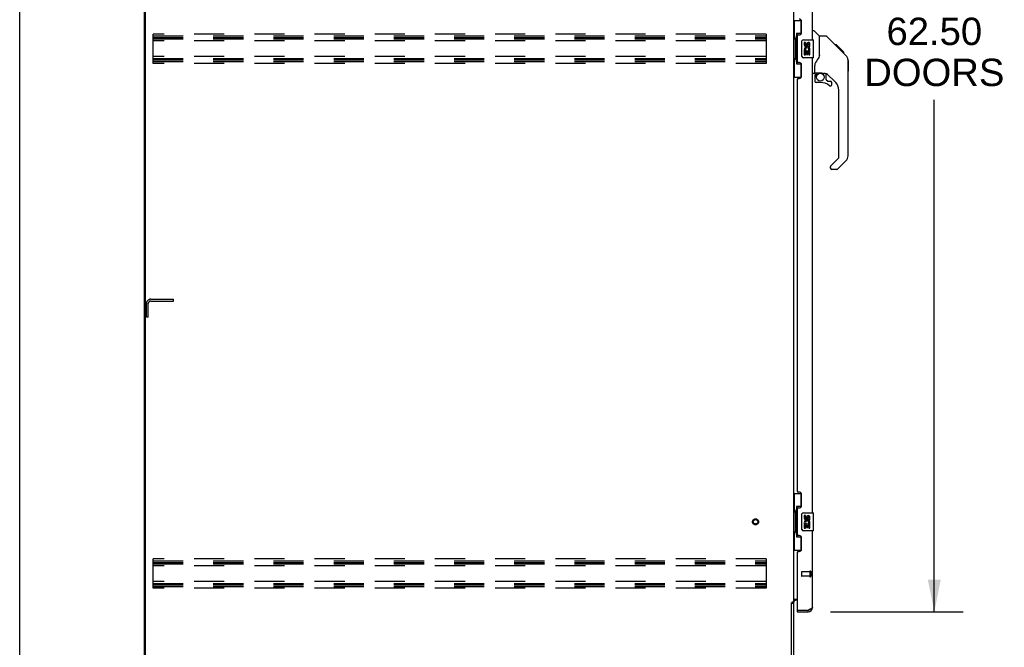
# Model space of a CAD drawing. Header units: inches. Extents: x 0 to 304, y 0 to 196.
# Tile 2 of 19: x 0 to 55, y 67 to 102. Entities that reach past the tile are written whole.
import ezdxf

# ---------------------------------------------------------------- set-up
doc = ezdxf.new("R2010")
doc.units = ezdxf.units.IN
doc.header["$LTSCALE"] = 16.696429
doc.header["$MEASUREMENT"] = 0
doc.linetypes.add('HIDDEN', pattern=[0.2, 0.1, -0.1])
doc.layers.get('0').update_dxf_attribs({"linetype": 'CONTINUOUS'})
for name, color, linetype in [('02___PRT_ALL_AXES', 7, 'CONTINUOUS'), ('DEFAULT_2', 8, 'HIDDEN'), ('DIMENSIONS', 7, 'CONTINUOUS')]:
    doc.layers.add(name, color=color, linetype=linetype)
doc.styles.get("Standard").update_dxf_attribs({"font": 'arial.ttf'})
doc.dimstyles.new('DIMSTYLE_1', dxfattribs={"dimtxt": 1.517857, "dimasz": 1.785714, "dimexe": 0.09, "dimexo": 0.07, "dimgap": 0.0425, "dimtad": 0, "dimtih": 1, "dimtoh": 1, "dimzin": 4, "dimdsep": 46, "dimtxsty": 'Standard', "dimblk": '_FILLED', "dimblk1": '_FILLED', "dimblk2": '_FILLED', "dimcen": 0.09, "dimazin": 1, "dimtfac": 1, "dimtdec": 3, "dimtofl": 0, "dimtmove": 0, "dimatfit": 3, "dimldrblk": '_FILLED', "dimfxl": 1, "dimtolj": 1, "dimtzin": 4, "dimarcsym": 0})

# ---------------------------------------------------------------- blocks, each defined once
blk = doc.blocks.new('_FILLED')
at = {"color": 0, "linetype": 'ByBlock'}
blk.add_solid([(0, 0), (-1, 0.2), (-1, -0.2)], dxfattribs=at)
blk = doc.blocks.new('*D12')
at = {"layer": 'DIMENSIONS', "color": 2, "linetype": 'Continuous'}
for p, q in [((44.985, 131.949), (52.344, 131.949)), ((50.736, 131.949), (50.736, 103.181)), ((50.736, 69.449), (50.736, 97.868)), ((44.985, 69.449), (52.344, 69.449))]:
    blk.add_line(p, q, dxfattribs=at)
at = {"layer": 'DIMENSIONS', "color": 2, "linetype": 'Continuous', "xscale": 1.7857142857, "yscale": 1.7857142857, "zscale": 1.7857142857}
for p, rotation in [((50.736, 131.949), 90), ((50.736, 69.449), 270)]:
    blk.add_blockref('_FILLED', p, dxfattribs=dict(at, rotation=rotation))
at = {"layer": 'DIMENSIONS', "color": 2, "linetype": 'Continuous', "insert": (50.736, 102.422), "char_height": 1.5179, "width": 7.76421, "attachment_point": 2, "line_spacing_factor": 0.9}
blk.add_mtext('62.50\\PDOORS', dxfattribs=at)

msp = doc.modelspace()

# ---------------------------------------------------------------- linework, layer by layer
at = {"color": 7, "linetype": 'Continuous'}
for p, q in [((0, 0), (0, 196.429)), ((6.923, 62.803), (6.923, 134.595)), ((42.923, 102.274), (43.364, 102.274)), ((42.962, 102.274), (42.962, 101.249)), ((43.327, 102.274), (43.327, 101.494)), ((43.981, 101.703), (44.044, 101.703)), ((44.369, 101.393), (44.072, 101.691)), ((42.941, 101.249), (43.063, 101.249)), ((42.941, 101.249), (42.941, 100.149)), ((43.063, 101.279), (43.063, 101.299)), ((43.063, 100.149), (43.063, 101.249)), ((43.327, 101.539), (43.1, 101.539)), ((43.1, 101.539), (43.1, 99.859)), ((43.386, 100.299), (43.386, 101.099)), ((43.486, 101.199), (44.026, 101.199)), ((44.041, 100.214), (44.041, 101.184)), ((44.736, 101.388), (44.375, 101.388)), ((44.375, 100.283), (44.375, 101.388)), ((45.557, 100.6), (44.792, 101.365)), ((45.313, 100.91), (45.246, 100.91)), ((45.32, 100.903), (45.254, 100.903)), ((45.33, 100.893), (45.263, 100.893)), ((45.337, 100.886), (45.27, 100.886)), ((45.345, 100.878), (45.278, 100.878)), ((45.364, 100.859), (45.297, 100.859)), ((45.313, 100.91), (45.64, 100.583)), ((45.387, 100.836), (45.32, 100.836)), ((45.41, 100.813), (45.343, 100.813)), ((45.434, 100.789), (45.367, 100.789)), ((45.458, 100.765), (45.391, 100.765)), ((45.481, 100.742), (45.414, 100.742)), ((45.474, 100.682), (45.429, 100.727)), ((45.503, 100.72), (45.437, 100.72)), ((45.524, 100.699), (45.457, 100.699)), ((45.541, 100.682), (45.474, 100.682)), ((45.53, 100.626), (45.474, 100.682)), ((45.554, 100.669), (45.487, 100.669)), ((45.558, 100.665), (45.491, 100.665)), ((45.56, 100.663), (45.493, 100.663)), ((45.561, 100.662), (45.494, 100.662)), ((45.561, 100.662), (45.495, 100.662)), ((45.564, 100.659), (45.497, 100.659)), ((45.568, 100.655), (45.502, 100.655)), ((45.574, 100.649), (45.508, 100.649)), ((45.588, 100.635), (45.521, 100.635)), ((45.556, 100.599), (45.53, 100.626)), ((45.603, 100.62), (45.536, 100.62)), ((45.611, 100.612), (45.544, 100.612)), ((45.618, 100.606), (45.551, 100.606)), ((45.556, 100.599), (45.835, 100.321)), ((45.63, 100.594), (45.563, 100.594)), ((45.635, 100.588), (45.568, 100.588)), ((45.638, 100.585), (45.571, 100.585)), ((45.639, 100.584), (45.573, 100.584)), ((45.64, 100.583), (45.573, 100.583)), ((45.64, 100.583), (45.573, 100.583)), ((45.724, 100.499), (45.64, 100.583)), ((45.658, 100.499), (45.724, 100.499)), ((42.941, 100.149), (43.063, 100.149)), ((42.962, 100.149), (42.962, 99.124)), ((43.063, 100.098), (43.063, 100.118)), ((44.026, 100.199), (43.486, 100.199)), ((44.375, 100.346), (44.354, 100.289)), ((45.726, 100.497), (45.659, 100.497)), ((45.729, 100.494), (45.662, 100.494)), ((45.726, 100.497), (45.729, 100.494)), ((45.949, 100.066), (45.949, 100.072)), ((45.95, 94.759), (45.95, 100.043)), ((45.962, 100.047), (45.962, 99.461)), ((43.1, 99.859), (43.327, 99.859)), ((43.327, 99.904), (43.327, 99.124)), ((44.099, 99.36), (44.099, 99.767)), ((42.923, 99.124), (43.364, 99.124)), ((44.06, 99.321), (43.981, 99.321)), ((44.099, 99.143), (44.099, 98.905)), ((44.119, 99.362), (44.414, 99.362)), ((44.157, 99.282), (44.237, 99.362)), ((44.163, 99.276), (44.16, 99.28)), ((44.167, 99.273), (44.163, 99.276)), ((44.171, 99.268), (44.167, 99.273)), ((44.687, 99.321), (44.599, 99.321)), ((44.729, 98.989), (44.729, 99.316)), ((44.733, 98.981), (44.805, 98.909)), ((45.265, 98.824), (44.764, 99.326)), ((44.813, 98.905), (44.965, 98.905)), ((44.414, 98.827), (44.178, 98.827)), ((45.044, 98.707), (45.044, 98.827)), ((45.438, 94.674), (45.438, 98.407)), ((44.979, 94.183), (45.415, 94.618)), ((44.965, 94.149), (44.965, 94.084)), ((45.327, 94.006), (45.044, 94.006)), ((45.834, 94.481), (45.382, 94.029)), ((42.923, 76.024), (43.364, 76.024)), ((42.962, 76.024), (42.962, 74.999)), ((43.327, 76.024), (43.327, 75.244)), ((42.941, 74.999), (43.063, 74.999)), ((42.941, 74.999), (42.941, 73.899)), ((43.063, 75.029), (43.063, 75.049)), ((43.063, 73.899), (43.063, 74.999)), ((43.327, 75.289), (43.1, 75.289)), ((43.1, 75.289), (43.1, 73.609)), ((43.386, 74.049), (43.386, 74.849)), ((43.486, 74.949), (44.026, 74.949)), ((44.041, 73.964), (44.041, 74.934)), ((42.941, 73.899), (43.063, 73.899)), ((42.962, 73.899), (42.962, 72.874)), ((43.063, 73.848), (43.063, 73.868)), ((44.026, 73.949), (43.486, 73.949)), ((43.1, 73.609), (43.327, 73.609)), ((43.327, 73.654), (43.327, 72.874)), ((42.923, 72.874), (43.364, 72.874)), ((42.819, 69.939), (42.923, 69.939)), ((43.127, 69.553), (43.147, 69.553)), ((43.127, 69.553), (43.127, 69.449)), ((43.735, 69.449), (43.735, 69.553))]:
    msp.add_line(p, q, dxfattribs=at)
at = {"color": 3, "linetype": 'Continuous'}
for p, q in [((6.975, 62.865), (6.975, 134.532)), ((42.923, 131.406), (42.923, 69.991)), ((43.981, 101.199), (43.981, 126.449)), ((43.377, 101.596), (43.377, 102.216)), ((43.127, 101.406), (43.127, 99.991)), ((43.187, 101.466), (43.247, 101.466)), ((43.981, 74.949), (43.981, 100.199)), ((43.247, 99.931), (43.187, 99.931)), ((43.377, 99.181), (43.377, 99.801)), ((43.127, 98.991), (43.127, 76.156)), ((43.187, 99.051), (43.247, 99.051)), ((43.247, 76.096), (43.187, 76.096)), ((43.377, 75.346), (43.377, 75.966)), ((43.127, 75.156), (43.127, 73.741)), ((43.187, 75.216), (43.247, 75.216)), ((43.981, 69.695), (43.981, 73.949)), ((43.247, 73.681), (43.187, 73.681)), ((43.377, 72.931), (43.377, 73.551)), ((43.127, 72.741), (43.127, 69.573)), ((43.187, 72.801), (43.247, 72.801)), ((42.819, 62.907), (42.819, 69.95)), ((42.923, 69.991), (42.849, 69.991)), ((42.923, 70.147), (43.127, 70.147)), ((42.923, 69.952), (42.923, 62.945)), ((43.127, 70.095), (43.066, 70.095)), ((43.127, 69.449), (43.735, 69.449)), ((43.147, 69.553), (43.735, 69.553)), ((43.767, 69.564), (43.735, 69.553))]:
    msp.add_line(p, q, dxfattribs=at)
at = {"color": 7, "linetype": 'Continuous'}
for points in [[(43.1, 101.515), (43.1, 101.512), (43.101, 101.508), (43.102, 101.504), (43.103, 101.5), (43.105, 101.495), (43.107, 101.49), (43.109, 101.484), (43.112, 101.478), (43.116, 101.472), (43.119, 101.465), (43.124, 101.457), (43.129, 101.45), (43.134, 101.441), (43.136, 101.438)], [(43.386, 101.099), (43.387, 101.105), (43.387, 101.111), (43.388, 101.117), (43.389, 101.123), (43.391, 101.129), (43.393, 101.135)], [(44.792, 101.365), (44.784, 101.371), (44.775, 101.377), (44.766, 101.382), (44.757, 101.385), (44.746, 101.387), (44.736, 101.388)], [(43.136, 99.96), (43.134, 99.956), (43.129, 99.948), (43.124, 99.94), (43.119, 99.932), (43.116, 99.926), (43.112, 99.919), (43.109, 99.913), (43.107, 99.908), (43.105, 99.902), (43.103, 99.898), (43.102, 99.893), (43.101, 99.889), (43.1, 99.886), (43.1, 99.882)], [(43.393, 100.262), (43.391, 100.268), (43.389, 100.274), (43.388, 100.28), (43.387, 100.286), (43.387, 100.292), (43.386, 100.299)], [(44.354, 100.289), (44.324, 100.22), (44.287, 100.149), (44.245, 100.076), (44.197, 100.002), (44.153, 99.938)], [(45.95, 100.043), (45.949, 100.072), (45.943, 100.113), (45.934, 100.154), (45.92, 100.194), (45.902, 100.231), (45.88, 100.267), (45.855, 100.3), (45.835, 100.321)], [(44.153, 99.938), (44.142, 99.922), (44.127, 99.893), (44.114, 99.861), (44.105, 99.827), (44.1, 99.792), (44.099, 99.767)], [(44.171, 99.268), (44.162, 99.258), (44.153, 99.247), (44.145, 99.236), (44.139, 99.223), (44.133, 99.211), (44.128, 99.198), (44.124, 99.184), (44.122, 99.171), (44.12, 99.157), (44.119, 99.143)], [(44.16, 99.28), (44.159, 99.281), (44.158, 99.282), (44.157, 99.282), (44.157, 99.282)], [(44.414, 99.362), (44.421, 99.362), (44.441, 99.361), (44.462, 99.358), (44.483, 99.355), (44.503, 99.35), (44.521, 99.344), (44.537, 99.339), (44.551, 99.334), (44.563, 99.33), (44.573, 99.326), (44.582, 99.323), (44.59, 99.322)], [(44.59, 99.322), (44.598, 99.321), (44.599, 99.321)], [(43.1, 75.265), (43.1, 75.262), (43.101, 75.258), (43.102, 75.254), (43.103, 75.25), (43.105, 75.245), (43.107, 75.24), (43.109, 75.234), (43.112, 75.228), (43.116, 75.222), (43.119, 75.215), (43.124, 75.207), (43.129, 75.2), (43.134, 75.191), (43.136, 75.188)], [(43.386, 74.849), (43.387, 74.855), (43.387, 74.861), (43.388, 74.867), (43.389, 74.873), (43.391, 74.879), (43.393, 74.885)], [(43.393, 74.012), (43.391, 74.018), (43.389, 74.024), (43.388, 74.03), (43.387, 74.036), (43.387, 74.042), (43.386, 74.049)], [(43.136, 73.71), (43.134, 73.706), (43.129, 73.698), (43.124, 73.69), (43.119, 73.682), (43.116, 73.676), (43.112, 73.669), (43.109, 73.663), (43.107, 73.658), (43.105, 73.652), (43.103, 73.648), (43.102, 73.643), (43.101, 73.639), (43.1, 73.636), (43.1, 73.632)]]:
    msp.add_lwpolyline(points, dxfattribs=at)
at = {"color": 3, "linetype": 'Continuous'}
for points in [[(42.833, 69.972), (42.831, 69.968), (42.83, 69.967), (42.829, 69.965), (42.828, 69.963), (42.827, 69.962), (42.826, 69.96), (42.825, 69.958), (42.823, 69.956), (42.822, 69.954), (42.821, 69.953), (42.819, 69.95)], [(42.849, 69.991), (42.847, 69.99), (42.845, 69.988), (42.843, 69.986), (42.842, 69.985), (42.84, 69.983), (42.839, 69.982), (42.838, 69.981), (42.837, 69.979), (42.836, 69.978), (42.835, 69.976), (42.834, 69.975), (42.833, 69.974), (42.833, 69.972)], [(43.829, 69.588), (43.814, 69.582), (43.799, 69.576), (43.783, 69.57), (43.767, 69.564)], [(43.981, 69.695), (43.981, 69.689), (43.979, 69.683), (43.977, 69.677), (43.973, 69.671), (43.968, 69.665), (43.962, 69.659), (43.956, 69.654), (43.948, 69.648), (43.94, 69.642), (43.93, 69.636), (43.92, 69.63), (43.909, 69.624), (43.897, 69.618), (43.885, 69.612), (43.872, 69.606), (43.858, 69.6), (43.844, 69.594), (43.829, 69.588)]]:
    msp.add_lwpolyline(points, dxfattribs=at)
at = {"color": 7, "linetype": 'Continuous'}
msp.add_circle((44.414, 99.122), 0.217, dxfattribs=at)
at = {"color": 3, "linetype": 'Continuous'}
for centre, radius, start, end in [((43.247, 102.216), 0.13, 0, 90), ((43.247, 101.596), 0.13, 270, 360), ((43.187, 101.406), 0.06, 90, 180), ((43.187, 99.991), 0.06, 180, 270), ((43.247, 99.801), 0.13, 0, 90), ((43.187, 98.991), 0.06, 90, 180), ((43.247, 99.181), 0.13, 270, 360), ((43.187, 76.156), 0.06, 180, 270), ((43.247, 75.966), 0.13, 0, 90), ((43.187, 75.156), 0.06, 90, 180), ((43.247, 75.346), 0.13, 270, 360), ((43.187, 73.741), 0.06, 180, 270), ((43.247, 73.551), 0.13, 0, 90), ((43.187, 72.741), 0.06, 90, 180), ((43.247, 72.931), 0.13, 270, 360), ((43.066, 69.952), 0.142, 90, 180), ((43.147, 69.573), 0.02, 180, 270), ((43.735, 69.695), 0.246, 270, 360)]:
    msp.add_arc(centre, radius, start, end, dxfattribs=at)
at = {"color": 7, "linetype": 'Continuous'}
for centre, radius, start, end in [((44.044, 101.663), 0.0394, 45, 90), ((43.486, 101.099), 0.1, 90, 158.7946), ((44.026, 101.184), 0.015, 0, 90), ((44.355, 101.379), 0.0197, 0, 45), ((43.486, 100.299), 0.1, 201.205, 270), ((44.026, 100.214), 0.015, 270, 360), ((45.942, 100.047), 0.0197, 0, 68.9395), ((45.942, 99.461), 0.0197, 293.607, 360), ((44.06, 99.36), 0.0394, 270, 360), ((44.119, 99.382), 0.0197, 180, 270), ((44.296, 99.143), 0.197, 135, 180), ((44.178, 98.905), 0.0787, 180, 270), ((44.687, 99.124), 0.197, 52.5121, 90), ((44.741, 98.989), 0.0118, 180, 225), ((44.813, 98.917), 0.0118, 225, 270), ((44.965, 98.827), 0.0787, 0, 90), ((44.414, 98.039), 0.787, 50.4788, 90), ((44.965, 98.707), 0.0787, 230.4788, 360), ((44.847, 98.407), 0.591, 0, 45), ((45.359, 94.674), 0.0787, 315, 360), ((45.556, 94.759), 0.394, 315, 360), ((45.013, 94.149), 0.0472, 135, 180), ((45.044, 94.084), 0.0787, 180, 270), ((45.327, 94.084), 0.0787, 270, 315), ((43.486, 74.849), 0.1, 90, 158.7946), ((44.026, 74.934), 0.015, 0, 90), ((43.486, 74.049), 0.1, 201.205, 270), ((44.026, 73.964), 0.015, 270, 360), ((43.735, 69.695), 0.142, 270, 311.367), ((43.817, 69.839), 0.26, 267.373, 270)]:
    msp.add_arc(centre, radius, start, end, dxfattribs=at)
for centre, start_param, end_param in [((43.167, 101.289), 0.699287, 1.51401), ((43.167, 101.289), -4.655602, -3.84088), ((43.167, 100.108), 0.699287, 1.51401), ((43.167, 100.108), -4.655602, -3.84088), ((43.167, 75.039), 0.699287, 1.51401), ((43.167, 75.039), -4.655602, -3.84088), ((43.167, 73.858), 0.699287, 1.51401), ((43.167, 73.858), -4.655602, -3.84088)]:
    msp.add_ellipse(centre, major_axis=(0, 0.18), ratio=0.579493, start_param=start_param, end_param=end_param, dxfattribs=at)
at = {"layer": '02___PRT_ALL_AXES', "color": 7, "linetype": 'Continuous'}
for p, q in [((43.587, 101.044), (43.524, 101.044)), ((43.524, 101.044), (43.524, 100.908)), ((43.587, 100.908), (43.587, 101.044)), ((43.542, 100.583), (43.524, 100.583)), ((43.524, 100.583), (43.524, 100.353)), ((43.577, 100.583), (43.604, 100.602)), ((43.577, 100.583), (43.838, 100.583)), ((43.587, 100.52), (43.652, 100.52)), ((43.587, 100.353), (43.587, 100.52)), ((43.652, 100.971), (43.652, 100.902)), ((43.652, 100.52), (43.652, 100.384)), ((43.713, 100.908), (43.712, 100.95)), ((43.712, 100.52), (43.775, 100.52)), ((43.712, 100.384), (43.712, 100.52)), ((43.768, 100.619), (43.825, 100.594)), ((43.775, 100.95), (43.775, 100.814)), ((43.775, 100.814), (43.838, 100.814)), ((43.775, 100.52), (43.775, 100.353)), ((43.838, 100.814), (43.838, 100.95)), ((43.838, 100.353), (43.838, 100.583)), ((43.524, 100.353), (43.587, 100.353)), ((43.652, 100.384), (43.712, 100.384)), ((43.775, 100.353), (43.838, 100.353)), ((43.587, 74.794), (43.524, 74.794)), ((43.524, 74.794), (43.524, 74.658)), ((43.542, 74.333), (43.524, 74.333)), ((43.524, 74.333), (43.524, 74.103)), ((43.577, 74.333), (43.604, 74.352)), ((43.577, 74.333), (43.838, 74.333)), ((43.587, 74.658), (43.587, 74.794)), ((43.652, 74.721), (43.652, 74.652)), ((43.713, 74.658), (43.712, 74.7)), ((43.768, 74.369), (43.825, 74.344)), ((43.775, 74.7), (43.775, 74.564)), ((43.775, 74.564), (43.838, 74.564)), ((43.838, 74.564), (43.838, 74.7)), ((43.838, 74.103), (43.838, 74.333)), ((43.524, 74.103), (43.587, 74.103)), ((43.587, 74.27), (43.652, 74.27)), ((43.587, 74.103), (43.587, 74.27)), ((43.652, 74.27), (43.652, 74.134)), ((43.652, 74.134), (43.712, 74.134)), ((43.712, 74.27), (43.775, 74.27)), ((43.712, 74.134), (43.712, 74.27)), ((43.775, 74.27), (43.775, 74.103)), ((43.775, 74.103), (43.838, 74.103))]:
    msp.add_line(p, q, dxfattribs=at)
at = {"layer": '02___PRT_ALL_AXES', "color": 8, "linetype": 'HIDDEN'}
for p, q in [((43.834, 71.677), (43.387, 71.677)), ((43.834, 71.677), (43.834, 71.429)), ((43.834, 71.429), (43.387, 71.429))]:
    msp.add_line(p, q, dxfattribs=at)
msp.add_circle((40.819, 74.449), 0.124, dxfattribs=at)
at = {"layer": '02___PRT_ALL_AXES', "color": 7, "linetype": 'Continuous'}
for centre, radius, start, end in [((43.744, 100.95), 0.0943, 68.6999, 167.4338), ((43.618, 100.908), 0.0943, 180, 360), ((43.678, 100.656), 0.154, 161.4199, 206.1963), ((43.681, 100.657), 0.157, 336.5966, 161.8791), ((43.681, 100.657), 0.157, 205.737, 207.8532), ((43.618, 100.908), 0.0314, 180, 261.2295), ((43.681, 100.657), 0.0943, 336.5966, 215.1122), ((43.618, 100.913), 0.0362, 263.4285, 341.7628), ((43.744, 100.95), 0.0314, 0, 180.0485), ((43.744, 100.95), 0.0943, 0, 68.6704), ((43.618, 74.658), 0.0943, 180, 360), ((43.678, 74.406), 0.154, 161.4199, 206.1963), ((43.681, 74.407), 0.157, 336.5966, 161.8791), ((43.681, 74.407), 0.157, 205.737, 207.8532), ((43.618, 74.658), 0.0314, 180, 261.2295), ((43.681, 74.407), 0.0943, 336.5966, 215.1122), ((43.618, 74.663), 0.0362, 263.4285, 341.7628), ((43.744, 74.7), 0.0943, 68.6999, 167.4338), ((43.744, 74.7), 0.0314, 0, 180.0485), ((43.744, 74.7), 0.0943, 0, 68.6704)]:
    msp.add_arc(centre, radius, start, end, dxfattribs=at)
at = {"layer": 'DEFAULT_2', "color": 8, "linetype": 'HIDDEN'}
for p, q in [((7.402, 99.886), (7.402, 101.511)), ((41.402, 101.511), (7.402, 101.511)), ((7.402, 101.407), (41.402, 101.407)), ((7.402, 101.324), (41.402, 101.324)), ((7.402, 101.24), (41.402, 101.24)), ((41.402, 101.136), (7.402, 101.136)), ((41.402, 101.511), (41.402, 99.886)), ((41.402, 100.261), (7.402, 100.261)), ((7.402, 100.157), (41.402, 100.157)), ((7.402, 100.074), (41.402, 100.074)), ((7.402, 99.99), (41.402, 99.99)), ((41.402, 99.886), (7.402, 99.886)), ((7.027, 85.803), (7.027, 86.556)), ((7.131, 85.803), (7.131, 86.556)), ((7.274, 86.803), (8.527, 86.803)), ((7.274, 86.699), (8.527, 86.699)), ((8.527, 86.699), (8.527, 86.803)), ((7.131, 85.803), (7.027, 85.803)), ((41.402, 72.386), (7.402, 72.386)), ((7.402, 70.761), (7.402, 72.386)), ((7.402, 72.282), (41.402, 72.282)), ((7.402, 72.199), (41.402, 72.199)), ((7.402, 72.115), (41.402, 72.115)), ((41.402, 72.386), (41.402, 70.761)), ((41.402, 72.011), (7.402, 72.011)), ((43.377, 71.667), (43.377, 71.439)), ((43.834, 71.695), (43.834, 71.411)), ((43.877, 71.695), (43.877, 71.411)), ((41.402, 71.136), (7.402, 71.136)), ((7.402, 71.032), (41.402, 71.032)), ((7.402, 70.949), (41.402, 70.949)), ((7.402, 70.865), (41.402, 70.865)), ((41.402, 70.761), (7.402, 70.761))]:
    msp.add_line(p, q, dxfattribs=at)
for radius in [0.164, 0.124]:
    msp.add_circle((40.819, 74.449), radius, dxfattribs=at)
for centre, radius, start, end in [((7.274, 86.556), 0.246, 90, 180), ((7.274, 86.556), 0.142, 90, 180), ((43.387, 71.667), 0.01, 90, 180), ((43.856, 71.695), 0.0215, 0, 180), ((43.387, 71.439), 0.01, 180, 270), ((43.856, 71.411), 0.0215, 180, 360)]:
    msp.add_arc(centre, radius, start, end, dxfattribs=at)

# ---------------------------------------------------------------- dimensions: what is measured, and where the dimension line sits
at = {"layer": 'DIMENSIONS', "color": 2, "linetype": 'Continuous'}
dim = msp.add_linear_dim(base=(50.736, 131.949), p1=(44.915, 69.449), p2=(44.915, 131.949), angle=90, text='<>\\PDOORS', dimstyle='DIMSTYLE_1', dxfattribs=at)
dim.commit()
dim.dimension.update_dxf_attribs({"geometry": '*D12', "text_midpoint": (50.736, 100.525), "dimtype": 160})

doc.saveas('drawing.dxf')
